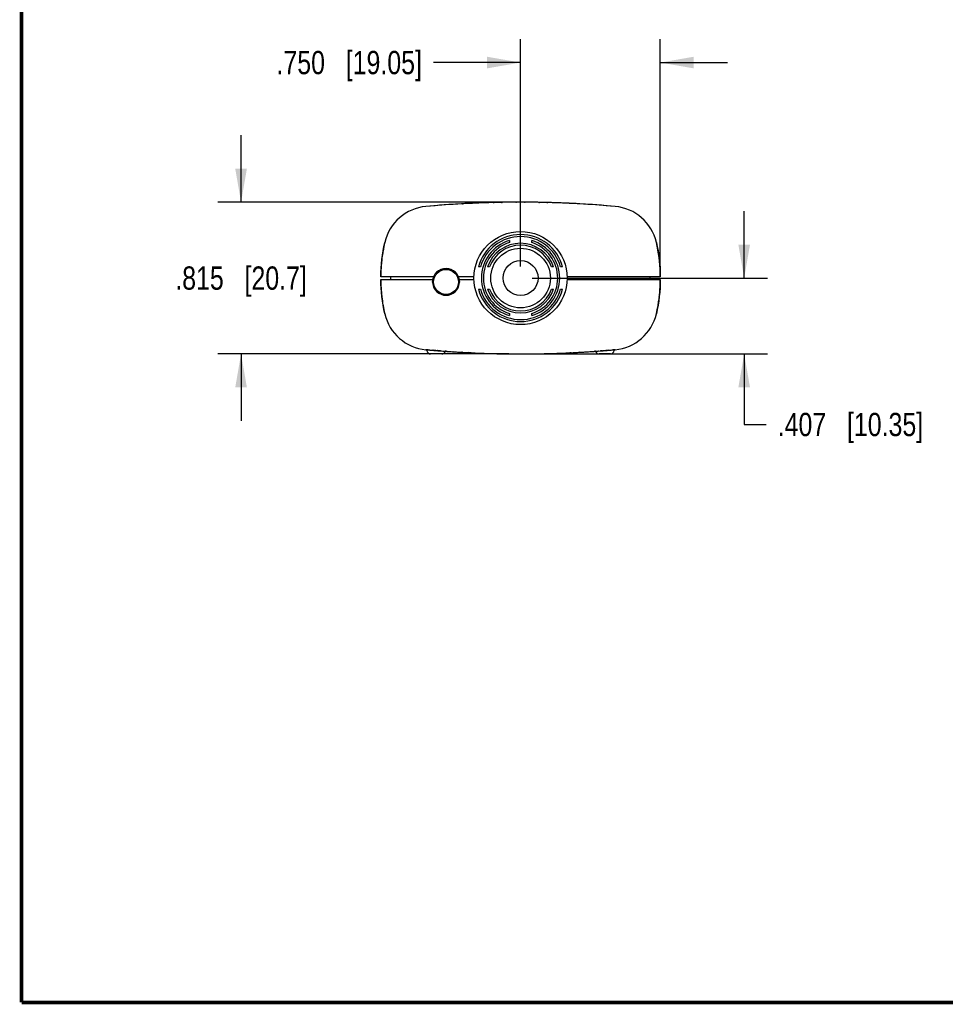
# Model space of a CAD drawing. Header units: inches. Extents: x 0.2 to 16.8, y 0.2 to 10.8.
# Tile 1 of 15: x 0.2 to 5.2, y 0.2 to 5.5. Entities that reach past the tile are written whole.
import ezdxf

# ---------------------------------------------------------------- set-up
doc = ezdxf.new("R2010")
doc.units = ezdxf.units.IN
doc.header["$LTSCALE"] = 0.935
doc.header["$MEASUREMENT"] = 0
doc.layers.get('0').update_dxf_attribs({"linetype": 'CONTINUOUS'})
doc.layers.add('DIMENSIONS', color=7, linetype='CONTINUOUS')
doc.styles.get("Standard").update_dxf_attribs({"font": 'txt', "width": 0.8})
doc.dimstyles.new('DIMSTYLE_1', dxfattribs={"dimtxt": 0.125, "dimasz": 0.18, "dimexe": 0.18, "dimexo": 0.0625, "dimgap": 0.09, "dimtad": 0, "dimtih": 1, "dimtoh": 1, "dimdec": 3, "dimzin": 4, "dimdsep": 46, "dimtxsty": 'STANDARD', "dimblk": '_FILLED', "dimblk1": '_FILLED', "dimblk2": '_FILLED', "dimcen": 0.09, "dimadec": 0, "dimazin": 0, "dimtp": 0.01, "dimtm": 0.01, "dimtfac": 1, "dimtdec": 3, "dimtofl": 0, "dimtmove": 0, "dimatfit": 3, "dimldrblk": '_FILLED', "dimfxl": 1, "dimtolj": 1, "dimtzin": 4, "dimarcsym": 0})

# ---------------------------------------------------------------- blocks, each defined once
blk = doc.blocks.new('_FILLED')
at = {"color": 0, "linetype": 'BYBLOCK'}
blk.add_solid([(0, 0), (-1, 0.174), (-1, -0.174)], dxfattribs=at)
blk = doc.blocks.new('*D2')
at = {"layer": 'DIMENSIONS', "color": 2, "linetype": 'CONTINUOUS'}
for p, q in [((1.4281, 4.5567), (1.4281, 4.9167)), ((2.8656, 4.5567), (1.3031, 4.5567)), ((2.8656, 3.7417), (1.3031, 3.7417)), ((1.4281, 3.7417), (1.4281, 3.3817))]:
    blk.add_line(p, q, dxfattribs=at)
at = {"layer": 'DIMENSIONS', "color": 2, "linetype": 'CONTINUOUS', "xscale": 0.18, "yscale": 0.18, "zscale": 0.18}
for p, rotation in [((1.4281, 4.5567), 270), ((1.4281, 3.7417), 90)]:
    blk.add_blockref('_FILLED', p, dxfattribs=dict(at, rotation=rotation))
at = {"layer": 'DIMENSIONS', "color": 2, "linetype": 'CONTINUOUS', "insert": (1.4281, 4.2117), "char_height": 0.125, "width": 1.125, "attachment_point": 2, "line_spacing_factor": 0.9}
blk.add_mtext('.815{\\Ftxt.shx;\\W1.000000;\\H0.125000; }[20.7]', dxfattribs=at)
blk = doc.blocks.new('*D4')
at = {"layer": 'DIMENSIONS', "color": 2, "linetype": 'CONTINUOUS'}
for p, q in [((4.1284, 4.1492), (4.1284, 4.5092)), ((2.9906, 4.1492), (4.2534, 4.1492)), ((2.9906, 3.7417), (4.2534, 3.7417)), ((4.1284, 3.7417), (4.1284, 3.3628)), ((4.1284, 3.3628), (4.2459, 3.3628))]:
    blk.add_line(p, q, dxfattribs=at)
at = {"layer": 'DIMENSIONS', "color": 2, "linetype": 'CONTINUOUS', "xscale": 0.18, "yscale": 0.18, "zscale": 0.18}
for p, rotation in [((4.1284, 4.1492), 270), ((4.1284, 3.7417), 90)]:
    blk.add_blockref('_FILLED', p, dxfattribs=dict(at, rotation=rotation))
at = {"layer": 'DIMENSIONS', "color": 2, "linetype": 'CONTINUOUS', "insert": (4.3084, 3.4253), "char_height": 0.125, "width": 1.225, "attachment_point": 1, "line_spacing_factor": 0.9}
blk.add_mtext('.407{\\Ftxt.shx;\\W1.000000;\\H0.125000; }[10.35]', dxfattribs=at)
blk = doc.blocks.new('*D5')
at = {"layer": 'DIMENSIONS', "color": 2, "linetype": 'CONTINUOUS'}
for p, q in [((2.9281, 4.2117), (2.9281, 5.4317)), ((3.6781, 4.2192), (3.6781, 5.4317)), ((2.9281, 5.3067), (2.4614, 5.3067)), ((3.6781, 5.3067), (4.0381, 5.3067))]:
    blk.add_line(p, q, dxfattribs=at)
at = {"layer": 'DIMENSIONS', "color": 2, "linetype": 'CONTINUOUS', "xscale": 0.18, "yscale": 0.18, "zscale": 0.18}
blk.add_blockref('_FILLED', (2.9281, 5.3067), dxfattribs=at)
at = {"layer": 'DIMENSIONS', "color": 2, "linetype": 'CONTINUOUS', "xscale": 0.18, "yscale": 0.18, "zscale": 0.18, "rotation": 180}
blk.add_blockref('_FILLED', (3.6781, 5.3067), dxfattribs=at)
at = {"layer": 'DIMENSIONS', "color": 2, "linetype": 'CONTINUOUS', "insert": (2.3989, 5.3692), "char_height": 0.125, "width": 1.225, "attachment_point": 3, "line_spacing_factor": 0.9}
blk.add_mtext('.750{\\Ftxt.shx;\\W1.000000;\\H0.125000; }[19.05]', dxfattribs=at)

msp = doc.modelspace()

# ---------------------------------------------------------------- linework, layer by layer
at = {"color": 7, "linetype": 'CONTINUOUS'}
for p, q in [((2.6155, 4.5481), (2.616, 4.5481)), ((2.6463, 4.5497), (2.6462, 4.5497)), ((2.6653, 4.5506), (2.6664, 4.5507)), ((2.6703, 4.5508), (2.6664, 4.5507)), ((2.6665, 4.5507), (2.6703, 4.5508)), ((2.6941, 4.5519), (2.6922, 4.5518)), ((2.7811, 4.5548), (2.787, 4.555)), ((2.826, 4.5558), (2.8294, 4.5559)), ((2.8345, 4.556), (2.8302, 4.5559)), ((2.9035, 4.5567), (2.9068, 4.5567)), ((2.9494, 4.5567), (2.9528, 4.5567)), ((3.026, 4.5559), (3.0217, 4.556)), ((3.0269, 4.5559), (3.0303, 4.5558)), ((3.0692, 4.555), (3.0751, 4.5548)), ((3.1641, 4.5518), (3.1622, 4.5519)), ((3.1898, 4.5507), (3.1909, 4.5506)), ((3.2101, 4.5497), (3.2099, 4.5497)), ((3.2405, 4.5481), (3.2408, 4.5481)), ((2.8681, 4.3508), (2.8681, 4.3397)), ((2.9881, 4.3397), (2.9881, 4.3508)), ((3.6572, 4.3399), (3.6569, 4.3409)), ((2.7134, 4.2092), (2.7023, 4.2092)), ((2.7623, 4.2092), (2.751, 4.2092)), ((3.1052, 4.2092), (3.094, 4.2092)), ((3.1539, 4.2092), (3.1429, 4.2092)), ((2.4618, 4.1567), (2.1781, 4.1567)), ((2.1781, 4.1417), (2.455, 4.1417)), ((2.2328, 4.1417), (2.2325, 4.1567)), ((2.455, 4.1417), (2.4563, 4.1237)), ((2.4561, 4.1269), (2.4561, 4.13)), ((2.6784, 4.1567), (2.5945, 4.1567)), ((2.6, 4.1237), (2.6012, 4.1417)), ((2.6001, 4.13), (2.6002, 4.1269)), ((2.6012, 4.1417), (2.6784, 4.1417)), ((3.6781, 4.1567), (3.1778, 4.1567)), ((3.1778, 4.1417), (3.6781, 4.1417)), ((3.6235, 4.1417), (3.6237, 4.1567)), ((2.1795, 4.0954), (2.1794, 4.0964)), ((2.7023, 4.0892), (2.7134, 4.0892)), ((2.751, 4.0892), (2.7623, 4.0892)), ((3.094, 4.0892), (3.1052, 4.0892)), ((3.1429, 4.0892), (3.1539, 4.0892)), ((2.8681, 3.9588), (2.8681, 3.9477)), ((2.9881, 3.9477), (2.9881, 3.9588)), ((2.4212, 3.7646), (2.4205, 3.7646)), ((2.4205, 3.7646), (2.4207, 3.7646)), ((2.4212, 3.7646), (2.4205, 3.7646)), ((2.4205, 3.7646), (2.4212, 3.7646)), ((2.4207, 3.7646), (2.4212, 3.7646)), ((2.4324, 3.7636), (2.4212, 3.7646)), ((2.4212, 3.7646), (2.4215, 3.7646)), ((2.4212, 3.7646), (2.4262, 3.7641)), ((2.4273, 3.764), (2.4262, 3.7641)), ((2.4326, 3.7636), (2.4262, 3.7641)), ((2.4327, 3.7636), (2.4324, 3.7636)), ((2.4455, 3.7624), (2.4453, 3.7625)), ((2.4587, 3.7613), (2.4583, 3.7614)), ((2.4586, 3.7613), (2.4645, 3.7609)), ((2.4697, 3.7604), (2.4586, 3.7613)), ((2.4645, 3.7609), (2.4697, 3.7604)), ((2.4697, 3.7604), (2.471, 3.7603)), ((2.4714, 3.7603), (2.471, 3.7603)), ((2.4716, 3.7603), (2.4714, 3.7603)), ((2.4717, 3.7603), (2.4714, 3.7603)), ((2.4718, 3.7603), (2.4716, 3.7603)), ((2.474, 3.7601), (2.4717, 3.7603)), ((2.4801, 3.7596), (2.4808, 3.7595)), ((2.4822, 3.7594), (2.4808, 3.7595)), ((2.4847, 3.7592), (2.4821, 3.7594)), ((2.4849, 3.7592), (2.4847, 3.7592)), ((2.4869, 3.759), (2.4849, 3.7592)), ((2.488, 3.759), (2.4869, 3.759)), ((2.4877, 3.759), (2.488, 3.759)), ((2.4887, 3.7589), (2.488, 3.759)), ((2.4972, 3.7582), (2.4908, 3.7587)), ((2.4987, 3.7581), (2.4972, 3.7582)), ((2.5259, 3.7561), (2.5236, 3.7563)), ((2.5236, 3.7563), (2.5285, 3.7559)), ((2.5263, 3.7561), (2.5259, 3.7561)), ((2.5269, 3.7561), (2.5263, 3.7561)), ((2.5281, 3.756), (2.5279, 3.756)), ((2.5285, 3.7559), (2.5281, 3.756)), ((2.5282, 3.756), (2.5285, 3.7559)), ((2.5285, 3.7559), (2.5332, 3.7556)), ((2.5336, 3.7556), (2.5332, 3.7556)), ((2.5332, 3.7556), (2.5336, 3.7556)), ((3.323, 3.7556), (3.3227, 3.7556)), ((3.3227, 3.7556), (3.323, 3.7556)), ((3.3277, 3.7559), (3.323, 3.7556)), ((3.3277, 3.7559), (3.333, 3.7563)), ((3.3281, 3.756), (3.3284, 3.756)), ((3.33, 3.7561), (3.3294, 3.7561)), ((3.3304, 3.7561), (3.33, 3.7561)), ((3.3462, 3.7573), (3.3453, 3.7572)), ((3.3592, 3.7583), (3.3578, 3.7582)), ((3.3652, 3.7587), (3.3592, 3.7583)), ((3.3681, 3.759), (3.3674, 3.7589)), ((3.3694, 3.7591), (3.3681, 3.759)), ((3.3716, 3.7592), (3.3694, 3.7591)), ((3.3741, 3.7594), (3.3716, 3.7592)), ((3.3741, 3.7594), (3.3754, 3.7595)), ((3.3754, 3.7595), (3.3811, 3.76)), ((3.3866, 3.7604), (3.3854, 3.7603)), ((3.3866, 3.7604), (3.3854, 3.7603)), ((3.3976, 3.7613), (3.3866, 3.7604)), ((3.3866, 3.7604), (3.3919, 3.7609)), ((3.3919, 3.7609), (3.3976, 3.7613)), ((3.3976, 3.7613), (3.3981, 3.7614)), ((3.3981, 3.7614), (3.3976, 3.7613)), ((3.4235, 3.7636), (3.4236, 3.7636)), ((3.4236, 3.7636), (3.4301, 3.7641)), ((3.4239, 3.7636), (3.4236, 3.7636)), ((3.4239, 3.7636), (3.4351, 3.7646)), ((3.429, 3.764), (3.4239, 3.7636)), ((3.4301, 3.7641), (3.429, 3.764)), ((3.4351, 3.7646), (3.4301, 3.7641)), ((3.4347, 3.7646), (3.4351, 3.7646)), ((3.4358, 3.7646), (3.4351, 3.7646)), ((3.4351, 3.7646), (3.4355, 3.7646)), ((3.4351, 3.7646), (3.4358, 3.7646)), ((3.4355, 3.7646), (3.4358, 3.7646)), ((2.5056, 3.7417), (2.4456, 3.7417)), ((2.5658, 3.7534), (2.5655, 3.7534)), ((2.6141, 3.7505), (2.6137, 3.7505)), ((2.6144, 3.7505), (2.6141, 3.7505)), ((2.6144, 3.7505), (2.6141, 3.7505)), ((2.6141, 3.7505), (2.615, 3.7505)), ((2.6146, 3.7505), (2.6141, 3.7505)), ((2.6161, 3.7504), (2.6146, 3.7505)), ((2.615, 3.7505), (2.6153, 3.7504)), ((2.6154, 3.7504), (2.6161, 3.7504)), ((2.6161, 3.7504), (2.6169, 3.7504)), ((2.6463, 3.7488), (2.6462, 3.7488)), ((2.6462, 3.7488), (2.6463, 3.7488)), ((2.6564, 3.7483), (2.6463, 3.7488)), ((2.6632, 3.748), (2.6564, 3.7483)), ((3.2005, 3.7483), (3.193, 3.748)), ((3.2101, 3.7488), (3.2099, 3.7488)), ((3.2099, 3.7488), (3.2101, 3.7488)), ((3.2411, 3.7505), (3.2413, 3.7505)), ((3.2424, 3.7505), (3.2411, 3.7505)), ((3.2414, 3.7505), (3.2419, 3.7505)), ((3.2419, 3.7505), (3.2421, 3.7505)), ((3.2421, 3.7505), (3.2424, 3.7505)), ((3.4106, 3.7417), (3.3506, 3.7417))]:
    msp.add_line(p, q, dxfattribs=at)
at = {"color": 7, "linetype": 'CONTINUOUS', "const_width": 0.02}
for points in [[(0.25, 10.7586), (0.25, 0.2586)], [(0.25, 0.2586), (16.75, 0.2586)]]:
    msp.add_lwpolyline(points, dxfattribs=at)
at = {"color": 7, "linetype": 'CONTINUOUS'}
for centre, radius in [((2.9281, 4.1492), 0.25), ((2.9281, 4.1492), 0.16), ((2.9281, 4.1492), 0.0938), ((2.5281, 4.1287), 0.067)]:
    msp.add_circle(centre, radius, dxfattribs=at)
for centre, radius, start, end in [((2.9281, -1.0797), 5.6365, 84.8328, 95.1671), ((2.9303, -1.1135), 5.6703, 93.1828, 95.158), ((2.929, -1.0918), 5.6486, 92.8694, 93.1817), ((2.929, -1.0918), 5.6486, 92.8689, 93.1761), ((2.9289, -1.0901), 5.6469, 92.6639, 93.1613), ((2.9288, -1.088), 5.6448, 92.675, 92.8689), ((2.9288, -1.088), 5.6447, 92.6639, 92.8681), ((2.9285, -1.0827), 5.6395, 92.0735, 92.6639), ((2.9286, -1.0845), 5.6413, 92.4022, 92.6248), ((2.9285, -1.083), 5.6398, 92.2873, 92.5019), ((2.9284, -1.0806), 5.6374, 92.003, 92.3824), ((2.9283, -1.0775), 5.6343, 91.497, 92.2874), ((2.9283, -1.0773), 5.634, 91.6635, 92.0735), ((2.9283, -1.0777), 5.6345, 91.838, 92.003), ((2.9282, -1.0735), 5.6302, 90.997, 91.8381), ((2.9282, -1.0723), 5.6291, 90.8299, 91.6635), ((2.9282, -1.0722), 5.629, 91.0403, 91.4368), ((2.9281, -1.0693), 5.6261, 90.251, 91.0055), ((2.9281, -1.0695), 5.6262, 90.5546, 90.8298), ((2.9281, -1.069), 5.6257, 90.415, 90.6555), ((2.9281, -1.0684), 5.6251, 89.4454, 90.5546), ((2.9281, -1.0683), 5.6251, 89.585, 90.415), ((2.9281, -1.0693), 5.6261, 88.9945, 89.749), ((2.9281, -1.069), 5.6257, 89.3445, 89.585), ((2.9281, -1.0695), 5.6262, 89.1702, 89.4454), ((2.9281, -1.0723), 5.6291, 88.3365, 89.1701), ((2.928, -1.0735), 5.6302, 88.1619, 89.003), ((2.9281, -1.0722), 5.629, 88.5632, 88.9597), ((2.9279, -1.0775), 5.6343, 87.7126, 88.503), ((2.9279, -1.0773), 5.634, 87.9265, 88.3365), ((2.9279, -1.0777), 5.6345, 87.997, 88.162), ((2.9278, -1.0806), 5.6374, 87.6176, 87.997), ((2.9277, -1.0827), 5.6395, 87.3361, 87.9265), ((2.9277, -1.083), 5.6398, 87.498, 87.7126), ((2.9274, -1.0901), 5.6469, 86.8387, 87.3361), ((2.9275, -1.088), 5.6447, 87.1318, 87.3361), ((2.9273, -1.0918), 5.6486, 86.8217, 87.1313), ((2.9273, -1.0918), 5.6486, 86.8183, 87.1306), ((2.926, -1.1135), 5.6703, 84.842, 86.8172), ((2.443, 4.2848), 0.25, 95.1542, 167.0353), ((3.4133, 4.2848), 0.25, 12.9635, 84.8457), ((3.0268, 4.1503), 0.8491, 167.0247, 170.2413), ((2.9281, 4.1492), 0.2336, 14.8808, 165.1192), ((2.9281, 4.1492), 0.223, 15.6082, 164.3918), ((2.9281, 4.1492), 0.2103, 106.5757, 253.4243), ((2.9281, 4.1492), 0.1997, 107.4863, 252.5137), ((2.9281, 4.1492), 0.2103, 286.5757, 73.4243), ((2.9281, 4.1492), 0.1997, 287.4863, 72.5137), ((3.0007, 4.1547), 0.8227, 170.9189, 173.4847), ((3.0111, 4.1531), 0.8332, 170.2498, 170.9227), ((2.9281, 4.1492), 0.187, 18.7147, 161.2853), ((2.9281, 4.1492), 0.1764, 19.8894, 160.1106), ((2.9902, 4.1559), 0.8121, 173.4873, 175.098), ((2.9793, 4.1567), 0.8011, 176.7391, 179.999), ((2.9843, 4.1565), 0.8062, 175.0982, 176.74), ((2.5281, 4.1287), 0.072, 1, 179), ((2.8779, 4.1567), 0.8003, 0.0001, 1.609), ((2.9793, 4.1418), 0.8011, 180.001, 183.2428), ((2.877, 4.1418), 0.8011, 356.7393, 359.999), ((2.9871, 4.1422), 0.809, 183.3187, 186.471), ((2.5281, 4.1287), 0.072, 183.9821, 356.0179), ((2.9281, 4.1492), 0.2336, 194.8808, 345.1192), ((2.9281, 4.1492), 0.223, 195.6082, 344.3918), ((2.9281, 4.1492), 0.187, 198.7147, 341.2853), ((2.9281, 4.1492), 0.1764, 199.8894, 340.1106), ((2.8665, 4.1425), 0.8116, 353.487, 355.3005), ((2.8723, 4.142), 0.8058, 355.3012, 356.7403), ((2.9939, 4.143), 0.8159, 186.467, 186.6264), ((3.003, 4.1441), 0.825, 186.6321, 189.7064), ((2.8473, 4.145), 0.831, 350.2487, 351.5437), ((2.8574, 4.1436), 0.8209, 351.5426, 353.4864), ((3.0139, 4.1459), 0.836, 189.7002, 189.879), ((3.0273, 4.1483), 0.8497, 189.8872, 192.975), ((2.8295, 4.1482), 0.8492, 347.0239, 350.2411), ((2.443, 4.0136), 0.25, 192.9635, 264.8456), ((3.4133, 4.0136), 0.25, 275.1563, 347.0325), ((2.9281, 9.3782), 5.6365, 264.8328, 275.1671), ((2.4207, 3.7596), 0.005, 4.9017, 84.8686), ((2.9317, 9.4287), 5.6871, 264.85, 265.3542), ((2.9311, 9.4217), 5.68, 264.8496, 265.9362), ((2.4456, 3.7617), 0.02, 184.8982, 270), ((2.931, 9.4209), 5.6792, 264.9626, 265.8867), ((2.9316, 9.4275), 5.6858, 264.9631, 265.3408), ((2.9318, 9.4305), 5.6889, 264.9662, 265.0941), ((2.9315, 9.4272), 5.6856, 265.0962, 265.225), ((2.9313, 9.424), 5.6823, 265.2292, 265.3543), ((2.931, 9.4203), 5.6787, 265.3543, 265.5327), ((2.9305, 9.4146), 5.6729, 265.634, 265.7524), ((2.9303, 9.4118), 5.6701, 265.7609, 265.8845), ((2.5282, 3.7509), 0.005, 85.9177, 154.4137), ((2.9299, 9.4054), 5.6637, 265.9503, 266.3113), ((2.9295, 9.4003), 5.6586, 265.9878, 266.8001), ((2.9295, 9.4001), 5.6584, 265.9878, 266.8249), ((2.9267, 9.4002), 5.6585, 273.1853, 274.0125), ((2.9267, 9.4004), 5.6587, 273.2097, 274.0125), ((2.9264, 9.4054), 5.6637, 273.6885, 274.0497), ((2.9252, 9.4217), 5.68, 274.0638, 275.1504), ((3.3281, 3.7509), 0.005, 25.5863, 94.0823), ((2.9252, 9.4209), 5.6793, 274.117, 275.0372), ((2.9259, 9.4118), 5.6701, 274.1196, 274.2412), ((2.9253, 9.4203), 5.6787, 274.465, 274.6476), ((2.9252, 9.4208), 5.6791, 274.5087, 274.6397), ((2.9246, 9.4288), 5.6871, 274.6477, 275.15), ((2.925, 9.424), 5.6824, 274.6476, 274.7719), ((2.9247, 9.4275), 5.6858, 274.6602, 275.0373), ((2.9247, 9.4272), 5.6856, 274.7759, 274.9043), ((3.4106, 3.7617), 0.02, 270, 355.1018), ((2.9244, 9.4305), 5.6889, 274.9064, 275.0334), ((3.4355, 3.7596), 0.005, 95.1314, 175.0983), ((2.5056, 3.7617), 0.02, 270, 334.4209), ((2.9294, 9.3974), 5.6557, 266.3144, 266.7849), ((2.929, 9.3902), 5.6485, 266.8326, 267.1303), ((2.9289, 9.3889), 5.6472, 266.8326, 267.3038), ((2.9289, 9.39), 5.6483, 266.8614, 267.1303), ((2.9288, 9.3867), 5.6449, 267.1321, 267.3038), ((2.9287, 9.3845), 5.6427, 267.3038, 267.4326), ((2.9286, 9.3825), 5.6407, 267.4326, 267.6259), ((2.9285, 9.3815), 5.6398, 267.4326, 267.7774), ((2.9284, 9.3782), 5.6365, 267.6259, 268.1518), ((2.9283, 9.3756), 5.6339, 267.7773, 268.516), ((2.9282, 9.372), 5.6302, 268.1517, 269.0202), ((2.9282, 9.3717), 5.6299, 268.5161, 268.7158), ((2.9282, 9.3707), 5.6289, 268.516, 269.023), ((2.9282, 9.37), 5.6283, 268.7158, 269.0231), ((2.9281, 9.3678), 5.626, 269.023, 269.7434), ((2.9281, 9.3674), 5.6256, 269.2698, 269.7434), ((2.9281, 9.3668), 5.6251, 269.5757, 270.4243), ((2.9281, 9.3668), 5.625, 269.7434, 270), ((2.9281, 9.3668), 5.625, 270, 270.2566), ((2.9281, 9.3678), 5.626, 270.2566, 270.977), ((2.9281, 9.3674), 5.6256, 270.2566, 270.7302), ((2.9281, 9.3686), 5.6269, 270.7302, 270.9769), ((2.9281, 9.3707), 5.6289, 270.977, 271.484), ((2.9281, 9.37), 5.6283, 270.977, 271.2842), ((2.928, 9.372), 5.6302, 270.9799, 271.8483), ((2.928, 9.3717), 5.6299, 271.2842, 271.4839), ((2.9279, 9.3756), 5.6339, 271.484, 272.2227), ((2.9278, 9.3782), 5.6365, 271.8483, 272.3741), ((2.9277, 9.3815), 5.6398, 272.2226, 272.5674), ((2.9277, 9.3825), 5.6407, 272.3741, 272.5674), ((2.9274, 9.389), 5.6473, 272.6962, 273.1851), ((2.9275, 9.3867), 5.6449, 272.6962, 272.8679), ((2.9273, 9.3904), 5.6486, 272.8697, 273.1851), ((2.9269, 9.3975), 5.6558, 273.222, 273.6858), ((3.3506, 3.7617), 0.02, 205.5791, 270)]:
    msp.add_arc(centre, radius, start, end, dxfattribs=at)
for points in [[(2.1781, 4.1567), (2.1781, 4.2181), (2.1852, 4.2795), (2.1993, 4.341)], [(3.6569, 4.3409), (3.6711, 4.2795), (3.6781, 4.2181), (3.6781, 4.1567)], [(3.6778, 4.1792), (3.6763, 4.2328), (3.6694, 4.2863), (3.6572, 4.3399)], [(2.1993, 3.9576), (2.1852, 4.019), (2.1781, 4.0803), (2.1781, 4.1417)], [(3.6781, 4.1417), (3.6781, 4.0803), (3.6711, 4.0189), (3.6569, 3.9575)], [(2.4327, 3.7636), (2.4327, 3.7636), (2.4327, 3.7636), (2.4327, 3.7636)], [(2.4582, 3.7614), (2.4582, 3.7614), (2.4582, 3.7614), (2.4583, 3.7614)], [(2.4583, 3.7614), (2.4582, 3.7614), (2.4582, 3.7614), (2.4582, 3.7614)], [(2.5281, 3.756), (2.5281, 3.756), (2.5281, 3.756), (2.5282, 3.756)], [(3.3281, 3.756), (3.3281, 3.756), (3.3281, 3.756), (3.3281, 3.756)], [(3.3981, 3.7614), (3.3981, 3.7614), (3.3981, 3.7614), (3.3981, 3.7614)], [(3.4236, 3.7636), (3.4236, 3.7636), (3.4235, 3.7636), (3.4235, 3.7636)], [(3.4236, 3.7636), (3.4236, 3.7636), (3.4236, 3.7636), (3.4236, 3.7636)], [(2.6153, 3.7504), (2.6153, 3.7504), (2.6153, 3.7504), (2.6153, 3.7504)], [(2.6153, 3.7504), (2.6154, 3.7504), (2.6154, 3.7504), (2.6154, 3.7504)], [(3.2413, 3.7505), (3.2413, 3.7505), (3.2413, 3.7505), (3.2413, 3.7505)], [(3.2413, 3.7505), (3.2413, 3.7505), (3.2414, 3.7505), (3.2414, 3.7505)], [(3.2414, 3.7505), (3.2414, 3.7505), (3.2414, 3.7505), (3.2414, 3.7505)]]:
    msp.add_open_spline(points, degree=3, dxfattribs=at)

# ---------------------------------------------------------------- dimensions: what is measured, and where the dimension line sits
at = {"layer": 'DIMENSIONS', "color": 2, "linetype": 'CONTINUOUS'}
dim = msp.add_linear_dim(base=(3.6781, 5.3067), p1=(2.9281, 4.2117), p2=(3.6781, 4.2192), dimstyle='DIMSTYLE_1', dxfattribs=at)
dim.commit()
dim.dimension.update_dxf_attribs({"geometry": '*D5', "text_midpoint": (1.5364, 5.3067), "dimtype": 160})
for base, p1, p2, picture, middle in [((1.4281, 3.7417), (2.8656, 4.5567), (2.8656, 3.7417), '*D2', (1.3031, 4.1492)), ((4.128367, 3.741744), (2.990629, 4.149243), (2.990629, 3.741744), '*D4', (4.920867, 3.362773))]:
    dim = msp.add_linear_dim(base=base, p1=p1, p2=p2, angle=270, dimstyle='DIMSTYLE_1', dxfattribs=at)
    dim.commit()
    dim.dimension.update_dxf_attribs({"geometry": picture, "text_midpoint": middle, "dimtype": 160})

doc.saveas('drawing.dxf')
